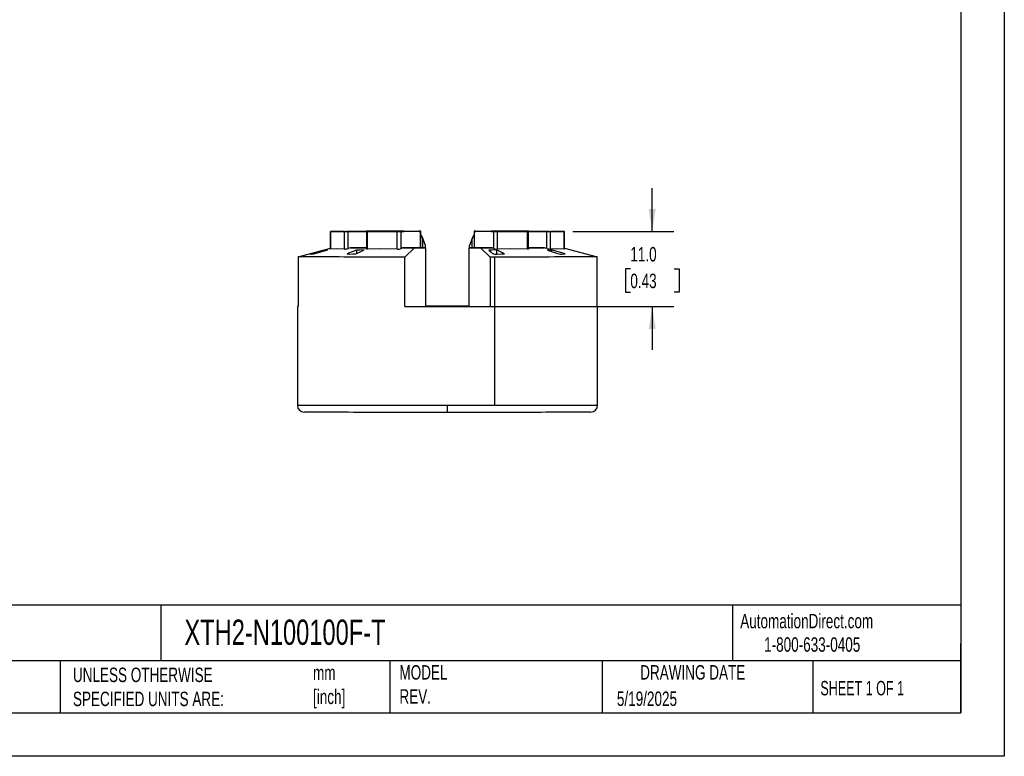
# Model space of a CAD drawing. Header units: millimetres. Extents: x 0 to 279, y 0 to 216.
# Tile 2 of 3: x 135 to 279, y 0 to 108. Entities that reach past the tile are written whole.
import ezdxf

# ---------------------------------------------------------------- set-up
doc = ezdxf.new("R2010")
doc.units = ezdxf.units.MM
doc.linetypes.add('CENTERX2', pattern=[20.32, 12.7, -2.54, 2.54, -2.54])
doc.layers.add('DIMENSIONS', color=140, linetype='Continuous', lineweight=25)
doc.layers.add('TEXT', color=140, linetype='Continuous', lineweight=25)
doc.styles.add('SLDTEXTSTYLE0', font='TXT', dxfattribs={"width": 0.7})
doc.styles.add('SLDTEXTSTYLE1', font='TXT', dxfattribs={"width": 0.65})
doc.dimstyles.new('SLDDIMSTYLE1', dxfattribs={"dimtxt": 2.158008, "dimasz": 3.302, "dimexe": 0, "dimexo": 0.0625, "dimgap": 0.539502, "dimtad": 0, "dimtih": 1, "dimtoh": 1, "dimdec": 1, "dimrnd": 1e-09, "dimzin": 4, "dimdsep": 46, "dimtxsty": 'SLDTEXTSTYLE0', "dimsah": 1, "dimcen": 0.09, "dimadec": 0, "dimazin": 1, "dimtfac": 1, "dimtdec": 1, "dimtmove": 0, "dimatfit": 0, "dimfxl": 0, "dimfrac": 2, "dimtolj": 1, "dimtzin": 12, "dimarcsym": 0})

# ---------------------------------------------------------------- blocks, each defined once
blk = doc.blocks.new('_D_1')
at = {"layer": 'DIMENSIONS'}
for p, q in [((227.79, 76.93), (227.79, 83.28)), ((216.16, 76.93), (230.96, 76.93)), ((224.58, 71.43), (223.86, 71.43)), ((223.86, 71.43), (223.86, 68)), ((230.99, 71.43), (231.72, 71.43)), ((231.72, 71.43), (231.72, 68)), ((223.86, 68), (224.58, 68)), ((231.72, 68), (230.99, 68)), ((199.04, 65.93), (230.96, 65.93)), ((227.79, 65.93), (227.79, 59.58))]:
    blk.add_line(p, q, dxfattribs=at)
for points in [[(227.79, 76.93), (228.3, 80.23), (227.28, 80.23)], [(227.79, 65.93), (227.28, 62.63), (228.3, 62.63)]]:
    blk.add_solid(points, dxfattribs=at)
at = {"layer": 'DIMENSIONS', "char_height": 2.117, "attachment_point": 1, "style": 'SLDTEXTSTYLE0'}
for s, insert in [('11.0', (224.58, 74.64)), ('0.43', (224.58, 70.73))]:
    blk.add_mtext(s, dxfattribs=dict(at, insert=insert))

msp = doc.modelspace()

# ---------------------------------------------------------------- linework, layer by layer
at = {"color": 7, "linetype": 'Continuous'}
for p, q in [((279.4, 215.9), (279.4, 0)), ((279.4, 0), (0, 0))]:
    msp.add_line(p, q, dxfattribs=at)
for p, q in [((180.61, 76.93), (180.61, 74.34)), ((182.68, 76.92), (180.64, 76.93)), ((180.64, 74.34), (180.64, 76.93)), ((180.86, 76.93), (185.64, 76.93)), ((182.68, 74.34), (182.68, 76.92)), ((183.2, 74.42), (183.2, 76.92)), ((187.99, 76.92), (183.2, 76.92)), ((183.84, 76.93), (183.84, 76.92)), ((185.86, 76.94), (185.86, 76.93)), ((185.88, 76.92), (185.88, 74.37)), ((188.76, 76.94), (185.93, 76.94)), ((185.93, 76.93), (185.93, 76.94)), ((185.94, 76.92), (188.77, 76.92)), ((186.04, 76.94), (190.4, 76.95)), ((190.42, 76.91), (186.06, 76.92)), ((186.06, 74.33), (186.06, 76.92)), ((186.17, 76.93), (186.21, 76.93)), ((188.16, 76.92), (186.21, 76.93)), ((187.99, 76.92), (187.99, 76.92)), ((188.16, 76.92), (188.2, 76.92)), ((188.23, 76.92), (188.23, 76.92)), ((188.61, 76.92), (188.61, 76.92)), ((188.76, 76.92), (188.76, 76.94)), ((189.4, 76.94), (189.32, 76.94)), ((189.32, 76.92), (189.32, 76.94)), ((189.33, 76.92), (189.41, 76.92)), ((189.41, 76.92), (189.4, 76.94)), ((189.4, 76.94), (193.59, 76.94)), ((189.4, 76.92), (189.4, 76.94)), ((193.6, 76.92), (189.41, 76.92)), ((190.42, 74.33), (190.42, 76.91)), ((190.96, 76.95), (193.79, 76.94)), ((193.8, 76.92), (190.97, 76.91)), ((190.97, 74.42), (190.97, 76.91)), ((191.12, 76.94), (191.12, 76.94)), ((193.59, 76.94), (193.6, 76.92)), ((193.67, 76.94), (193.59, 76.94)), ((193.6, 76.92), (193.69, 76.92)), ((193.67, 76.92), (193.67, 76.94)), ((193.8, 74.52), (193.8, 76.92)), ((193.86, 76.92), (193.86, 76.94)), ((193.87, 74.52), (193.87, 76.92)), ((201.67, 76.92), (201.67, 74.52)), ((201.68, 76.94), (201.68, 76.92)), ((204.57, 76.91), (201.73, 76.92)), ((201.73, 74.52), (201.73, 76.92)), ((201.75, 76.94), (204.58, 76.95)), ((201.85, 76.92), (201.94, 76.92)), ((201.95, 76.94), (201.86, 76.94)), ((201.86, 76.92), (201.86, 76.94)), ((201.94, 76.92), (201.95, 76.94)), ((206.13, 76.92), (201.94, 76.92)), ((201.95, 76.94), (206.14, 76.94)), ((204.42, 76.94), (204.42, 76.94)), ((204.57, 74.42), (204.57, 76.91)), ((209.48, 76.92), (205.12, 76.91)), ((205.12, 74.33), (205.12, 76.91)), ((205.14, 76.95), (209.49, 76.94)), ((206.14, 76.94), (206.13, 76.92)), ((206.13, 76.92), (206.21, 76.92)), ((206.14, 76.92), (206.14, 76.94)), ((206.22, 76.94), (206.14, 76.94)), ((206.22, 76.92), (206.22, 76.94)), ((206.77, 76.92), (209.6, 76.92)), ((209.61, 76.94), (206.78, 76.94)), ((206.78, 76.92), (206.78, 76.94)), ((206.92, 76.92), (206.92, 76.92)), ((207.31, 76.92), (207.31, 76.92)), ((207.34, 76.92), (207.38, 76.92)), ((209.33, 76.93), (207.38, 76.92)), ((212.34, 76.92), (207.55, 76.92)), ((207.55, 76.92), (207.55, 76.92)), ((209.33, 76.93), (209.37, 76.93)), ((209.48, 74.33), (209.48, 76.92)), ((209.61, 76.93), (209.61, 76.94)), ((209.66, 74.37), (209.66, 76.92)), ((209.68, 76.93), (209.68, 76.94)), ((209.9, 76.93), (214.68, 76.93)), ((211.7, 76.92), (211.7, 76.93)), ((212.34, 74.42), (212.34, 76.92)), ((214.89, 76.93), (212.86, 76.92)), ((212.86, 74.34), (212.86, 76.92)), ((214.89, 74.34), (214.89, 76.93)), ((214.93, 74.34), (214.93, 76.93)), ((193.87, 76.42), (194.14, 75.91)), ((194.15, 75.88), (193.87, 76.41)), ((194.14, 75.91), (194.14, 75.9)), ((194.15, 74.52), (194.15, 75.88)), ((194.54, 74.85), (194.15, 75.88)), ((201.39, 75.88), (200.99, 74.85)), ((201.67, 76.41), (201.39, 75.88)), ((201.39, 74.52), (201.39, 75.88)), ((201.4, 75.91), (201.67, 76.42)), ((201.4, 75.9), (201.4, 75.91)), ((175.89, 73.19), (180.61, 74.46)), ((178.08, 73.74), (178.08, 73.65)), ((179.69, 74.17), (179.69, 74.1)), ((183.24, 73.73), (183.24, 73.59)), ((185.88, 74.52), (183.54, 74.52)), ((184.44, 74.16), (184.44, 73.69)), ((193.8, 74.52), (191.17, 74.51)), ((192.94, 74.51), (191.52, 73.17)), ((192.94, 74.51), (194.57, 74.52)), ((193.98, 74.52), (193.87, 74.52)), ((194.57, 74.52), (193.98, 74.52)), ((194.54, 74.52), (194.54, 74.85)), ((194.54, 74.54), (194.57, 74.54)), ((194.57, 74.54), (194.54, 74.54)), ((194.57, 74.52), (194.57, 74.54)), ((194.57, 74.52), (194.57, 65.92)), ((200.97, 74.54), (200.99, 74.54)), ((200.97, 74.54), (200.97, 74.54)), ((200.99, 74.54), (200.97, 74.54)), ((200.97, 74.52), (200.97, 74.54)), ((200.97, 74.54), (200.97, 74.52)), ((200.97, 65.92), (200.97, 74.52)), ((200.97, 74.52), (202.6, 74.51)), ((201.55, 74.52), (200.97, 74.52)), ((200.99, 74.52), (200.99, 74.85)), ((201.67, 74.52), (201.55, 74.52)), ((204.37, 74.51), (201.73, 74.52)), ((204.02, 73.17), (202.6, 74.51)), ((204.95, 74.23), (204.95, 73.59)), ((212, 74.52), (209.66, 74.52)), ((212.98, 74.24), (212.98, 73.99)), ((214.93, 74.48), (219.72, 73.19)), ((175.89, 73.19), (175.89, 65.93)), ((191.52, 65.91), (191.52, 73.17)), ((204.02, 73.17), (204.02, 65.91)), ((204.7, 51.41), (204.7, 73.17)), ((219.72, 65.93), (219.72, 73.19)), ((175.77, 65.93), (175.77, 51.43)), ((191.52, 65.91), (194.57, 65.92)), ((197.77, 65.95), (197.77, 65.95)), ((197.77, 65.93), (197.77, 65.93)), ((197.77, 65.92), (197.77, 65.91)), ((200.97, 65.92), (204.02, 65.91)), ((219.77, 51.43), (219.77, 65.93)), ((197.77, 50.41), (197.77, 51.41))]:
    msp.add_line(p, q)
at = {"flags": 128}
for points in [[(180.64, 76.93), (180.62, 76.93), (180.61, 76.93), (180.62, 76.93), (180.64, 76.93), (180.68, 76.93), (180.73, 76.93), (180.79, 76.93), (180.86, 76.93)], [(185.01, 76.92), (184.74, 76.92), (184.47, 76.92), (184.19, 76.92), (183.92, 76.92), (183.67, 76.92), (183.45, 76.92), (183.25, 76.92), (183.1, 76.92), (182.99, 76.92), (182.93, 76.92), (182.92, 76.93), (182.97, 76.93), (183.06, 76.93), (183.2, 76.93), (183.38, 76.93), (183.59, 76.93), (183.84, 76.93)], [(183.84, 76.93), (184.1, 76.93), (184.37, 76.93), (184.65, 76.93), (184.92, 76.93), (185.17, 76.93), (185.4, 76.93), (185.59, 76.93), (185.74, 76.93), (185.85, 76.93), (185.91, 76.93), (185.92, 76.92), (185.88, 76.92), (185.79, 76.92), (185.65, 76.92), (185.47, 76.92), (185.25, 76.92), (185.01, 76.92)], [(185.93, 76.94), (185.89, 76.94), (185.87, 76.94), (185.86, 76.94), (185.87, 76.94), (185.89, 76.94), (185.93, 76.94), (185.98, 76.94), (186.04, 76.94)], [(186.06, 76.92), (186, 76.92), (185.95, 76.92), (185.91, 76.92), (185.88, 76.92), (185.88, 76.92), (185.88, 76.92), (185.9, 76.92), (185.94, 76.92)], [(188.2, 76.92), (188.22, 76.92), (188.23, 76.92), (188.22, 76.92), (188.2, 76.92), (188.17, 76.92), (188.12, 76.92), (188.06, 76.92), (187.99, 76.92)], [(188.6, 76.94), (188.47, 76.94), (188.39, 76.94), (188.36, 76.94), (188.38, 76.94), (188.45, 76.94), (188.57, 76.94), (188.73, 76.94), (188.93, 76.94), (189.16, 76.95), (189.42, 76.95), (189.69, 76.95), (189.96, 76.95), (190.24, 76.95), (190.5, 76.95), (190.74, 76.94), (190.94, 76.94), (191.12, 76.94)], [(191.13, 76.92), (190.96, 76.92), (190.75, 76.92), (190.51, 76.92), (190.25, 76.92), (189.98, 76.92), (189.7, 76.92), (189.43, 76.92), (189.17, 76.92), (188.94, 76.92), (188.74, 76.92), (188.58, 76.92), (188.46, 76.92), (188.39, 76.92), (188.37, 76.92), (188.4, 76.92), (188.49, 76.92), (188.61, 76.92)], [(191.12, 76.94), (191.25, 76.94), (191.33, 76.94), (191.36, 76.94), (191.34, 76.94), (191.27, 76.94), (191.15, 76.94), (190.99, 76.94), (190.79, 76.94), (190.56, 76.94), (190.3, 76.94), (190.03, 76.94), (189.75, 76.94), (189.48, 76.94), (189.22, 76.94), (188.98, 76.94), (188.77, 76.94), (188.6, 76.94)], [(188.61, 76.92), (188.79, 76.92), (188.99, 76.92), (189.23, 76.92), (189.49, 76.92), (189.77, 76.92), (190.04, 76.92), (190.31, 76.92), (190.57, 76.92), (190.8, 76.92), (191, 76.92), (191.16, 76.92), (191.28, 76.92), (191.35, 76.92), (191.37, 76.92), (191.34, 76.92), (191.26, 76.92), (191.13, 76.92)], [(193.79, 76.94), (193.83, 76.94), (193.85, 76.94), (193.86, 76.94), (193.85, 76.94), (193.82, 76.94), (193.79, 76.94), (193.74, 76.94), (193.67, 76.94)], [(193.69, 76.92), (193.75, 76.92), (193.8, 76.92), (193.84, 76.92), (193.86, 76.92), (193.87, 76.92), (193.86, 76.92), (193.84, 76.92), (193.8, 76.92)], [(201.73, 76.92), (201.7, 76.92), (201.68, 76.92), (201.67, 76.92), (201.68, 76.92), (201.7, 76.92), (201.74, 76.92), (201.79, 76.92), (201.85, 76.92)], [(201.86, 76.94), (201.8, 76.94), (201.75, 76.94), (201.71, 76.94), (201.69, 76.94), (201.68, 76.94), (201.69, 76.94), (201.71, 76.94), (201.75, 76.94)], [(204.41, 76.92), (204.28, 76.92), (204.2, 76.92), (204.17, 76.92), (204.19, 76.92), (204.26, 76.92), (204.37, 76.92), (204.54, 76.92), (204.74, 76.92), (204.97, 76.92), (205.23, 76.92), (205.5, 76.92), (205.77, 76.92), (206.05, 76.92), (206.31, 76.92), (206.54, 76.92), (206.75, 76.92), (206.92, 76.92)], [(206.94, 76.94), (206.76, 76.94), (206.56, 76.94), (206.32, 76.94), (206.06, 76.94), (205.78, 76.94), (205.51, 76.94), (205.24, 76.94), (204.98, 76.94), (204.75, 76.94), (204.55, 76.94), (204.39, 76.94), (204.27, 76.94), (204.2, 76.94), (204.18, 76.94), (204.21, 76.94), (204.29, 76.94), (204.42, 76.94)], [(206.92, 76.92), (207.05, 76.92), (207.13, 76.92), (207.17, 76.92), (207.15, 76.92), (207.08, 76.92), (206.96, 76.92), (206.8, 76.92), (206.6, 76.92), (206.36, 76.92), (206.11, 76.92), (205.84, 76.92), (205.56, 76.92), (205.29, 76.92), (205.03, 76.92), (204.79, 76.92), (204.58, 76.92), (204.41, 76.92)], [(204.42, 76.94), (204.59, 76.94), (204.8, 76.94), (205.04, 76.95), (205.3, 76.95), (205.57, 76.95), (205.85, 76.95), (206.12, 76.95), (206.38, 76.95), (206.61, 76.94), (206.81, 76.94), (206.97, 76.94), (207.09, 76.94), (207.16, 76.94), (207.18, 76.94), (207.15, 76.94), (207.07, 76.94), (206.94, 76.94)], [(207.55, 76.92), (207.48, 76.92), (207.42, 76.92), (207.37, 76.92), (207.34, 76.92), (207.31, 76.92), (207.31, 76.92), (207.32, 76.92), (207.34, 76.92)], [(209.6, 76.92), (209.63, 76.92), (209.66, 76.92), (209.66, 76.92), (209.65, 76.92), (209.63, 76.92), (209.59, 76.92), (209.54, 76.92), (209.48, 76.92)], [(209.49, 76.94), (209.56, 76.94), (209.61, 76.94), (209.64, 76.94), (209.67, 76.94), (209.68, 76.94), (209.67, 76.94), (209.65, 76.94), (209.61, 76.94)], [(210.53, 76.92), (210.29, 76.92), (210.07, 76.92), (209.89, 76.92), (209.75, 76.92), (209.66, 76.92), (209.62, 76.92), (209.63, 76.93), (209.69, 76.93), (209.8, 76.93), (209.95, 76.93), (210.14, 76.93), (210.37, 76.93), (210.62, 76.93), (210.89, 76.93), (211.16, 76.93), (211.44, 76.93), (211.7, 76.93)], [(211.7, 76.93), (211.95, 76.93), (212.16, 76.93), (212.34, 76.93), (212.48, 76.93), (212.57, 76.93), (212.61, 76.93), (212.61, 76.92), (212.55, 76.92), (212.44, 76.92), (212.28, 76.92), (212.09, 76.92), (211.87, 76.92), (211.61, 76.92), (211.35, 76.92), (211.07, 76.92), (210.79, 76.92), (210.53, 76.92)], [(214.68, 76.93), (214.75, 76.93), (214.81, 76.93), (214.86, 76.93), (214.9, 76.93), (214.92, 76.93), (214.93, 76.93), (214.92, 76.93), (214.89, 76.93)], [(177.7, 73.6), (177.66, 73.6), (177.66, 73.6), (177.68, 73.61), (177.72, 73.63), (177.79, 73.65), (177.88, 73.68), (177.97, 73.71), (178.08, 73.74)], [(177.7, 73.6), (177.97, 73.64), (178.19, 73.66)], [(179.69, 74.17), (178.81, 73.93), (178.08, 73.74)], [(178.19, 73.66), (179.35, 74), (180.21, 74.25)], [(180.21, 74.25), (179.92, 74.21), (179.69, 74.17)], [(180.64, 74.34), (180.62, 74.34), (180.61, 74.34), (180.61, 74.34)], [(182.68, 74.34), (181.54, 74.39), (180.64, 74.34)], [(183.31, 73.59), (183.22, 73.59), (183.15, 73.59), (183.1, 73.6), (183.08, 73.62), (183.08, 73.64), (183.11, 73.67), (183.17, 73.7), (183.24, 73.73)], [(183.54, 74.52), (183.35, 74.47), (183.2, 74.42)], [(184.44, 74.16), (183.78, 73.92), (183.24, 73.73)], [(183.31, 73.59), (183.9, 73.63), (184.36, 73.65)], [(183.54, 74.52), (183.82, 74.52), (184.12, 74.52), (184.43, 74.52), (184.75, 74.52), (185.08, 74.52), (185.42, 74.52), (185.78, 74.52), (185.88, 74.52)], [(184.36, 73.65), (185.05, 73.99), (185.56, 74.24)], [(185.56, 74.24), (184.94, 74.2), (184.44, 74.16)], [(186.06, 74.33), (186, 74.33), (185.95, 74.33), (185.91, 74.34), (185.88, 74.35), (185.88, 74.37)], [(190.42, 74.33), (187.98, 74.38), (186.06, 74.33)], [(191.17, 74.51), (191.06, 74.46), (190.97, 74.42)], [(191.17, 74.51), (191.39, 74.51), (191.61, 74.51), (191.83, 74.51), (192.05, 74.51), (192.27, 74.51), (192.49, 74.51), (192.72, 74.51), (192.94, 74.51)], [(202.6, 74.51), (202.82, 74.51), (203.05, 74.51), (203.27, 74.51), (203.49, 74.51), (203.71, 74.51), (203.93, 74.51), (204.15, 74.51), (204.37, 74.51)], [(204.95, 74.23), (204.33, 74.19), (203.83, 74.16)], [(203.83, 74.16), (204.11, 73.92), (204.34, 73.72)], [(204.57, 74.42), (204.45, 74.47), (204.37, 74.51)], [(206.15, 73.65), (205.46, 73.98), (204.95, 74.23)], [(205.09, 73.59), (205.68, 73.62), (206.15, 73.65)], [(209.48, 74.33), (207.04, 74.38), (205.12, 74.33)], [(209.66, 74.37), (209.65, 74.35), (209.63, 74.34), (209.59, 74.33), (209.54, 74.33), (209.48, 74.33)], [(209.66, 74.52), (209.76, 74.52), (210.12, 74.52), (210.46, 74.52), (210.79, 74.52), (211.11, 74.52), (211.42, 74.52), (211.72, 74.52), (212, 74.52)], [(212.34, 74.42), (212.15, 74.48), (212, 74.52)], [(212.98, 74.24), (212.69, 74.2), (212.46, 74.17)], [(212.46, 74.17), (213.17, 73.93), (213.75, 73.73)], [(214.89, 74.34), (213.76, 74.39), (212.86, 74.34)], [(215.01, 73.66), (213.85, 73.99), (212.98, 74.24)], [(214.52, 73.59), (214.79, 73.63), (215.01, 73.66)], [(214.93, 74.34), (214.93, 74.34), (214.92, 74.34), (214.89, 74.34)], [(191.52, 73.17), (190.53, 73.17), (189.56, 73.17), (188.61, 73.17), (187.68, 73.17), (186.77, 73.17), (185.88, 73.17), (185.03, 73.17), (184.19, 73.17), (183.39, 73.17), (182.63, 73.17), (181.89, 73.18), (181.19, 73.18), (180.53, 73.18), (179.9, 73.18), (179.32, 73.18), (178.77, 73.18), (178.27, 73.18), (177.81, 73.18), (177.4, 73.18), (177.03, 73.18), (176.71, 73.18), (176.43, 73.19), (176.2, 73.19), (176.02, 73.19), (175.89, 73.19)], [(204.7, 73.17), (204.61, 73.17), (204.53, 73.17), (204.44, 73.17), (204.36, 73.17), (204.27, 73.17), (204.19, 73.17), (204.1, 73.17), (204.02, 73.17)], [(219.72, 73.19), (219.62, 73.19), (219.47, 73.19), (219.28, 73.19), (219.04, 73.19), (218.75, 73.18), (218.41, 73.18), (218.03, 73.18), (217.6, 73.18), (217.13, 73.18), (216.62, 73.18), (216.06, 73.18), (215.46, 73.18), (214.82, 73.18), (214.15, 73.18), (213.44, 73.18), (212.69, 73.17), (211.91, 73.17), (211.1, 73.17), (210.26, 73.17), (209.39, 73.17), (208.49, 73.17), (207.57, 73.17), (206.63, 73.17), (205.67, 73.17), (204.7, 73.17)], [(175.89, 65.93), (175.81, 65.93), (175.77, 65.93), (175.78, 65.93), (175.85, 65.93), (175.89, 65.93)], [(191.52, 65.91), (192.54, 65.91), (193.57, 65.91), (194.61, 65.91), (195.66, 65.91), (196.71, 65.91), (197.77, 65.91), (198.82, 65.91), (199.88, 65.91), (200.93, 65.91), (201.97, 65.91), (203, 65.91), (204.02, 65.91)], [(200.97, 65.95), (200.93, 65.95), (199.88, 65.95), (198.82, 65.95), (197.77, 65.95), (196.71, 65.95), (195.66, 65.95), (194.61, 65.95), (194.57, 65.95)], [(197.77, 65.93), (197.35, 65.93), (196.94, 65.93), (196.54, 65.93), (196.15, 65.93), (195.79, 65.93), (195.46, 65.93), (195.15, 65.93), (194.88, 65.93), (194.65, 65.93), (194.57, 65.93)], [(194.57, 65.93), (194.65, 65.93), (194.88, 65.93), (195.15, 65.93), (195.46, 65.93), (195.79, 65.93), (196.15, 65.93), (196.54, 65.93), (196.94, 65.93), (197.35, 65.93), (197.77, 65.93)], [(197.77, 65.95), (197.42, 65.95), (197.08, 65.95), (196.75, 65.95), (196.45, 65.95), (196.17, 65.95), (195.92, 65.95), (195.71, 65.95), (195.55, 65.95), (195.42, 65.95), (195.35, 65.95), (195.32, 65.95), (195.35, 65.95), (195.42, 65.95), (195.55, 65.95), (195.71, 65.95), (195.92, 65.95), (196.17, 65.95), (196.45, 65.95), (196.75, 65.95), (197.08, 65.95), (197.42, 65.95), (197.77, 65.95)], [(197.77, 65.91), (197.42, 65.91), (197.08, 65.91), (196.75, 65.91), (196.45, 65.91), (196.17, 65.91), (195.92, 65.91), (195.71, 65.91), (195.55, 65.91), (195.42, 65.91), (195.35, 65.91), (195.32, 65.91), (195.35, 65.91), (195.42, 65.91), (195.55, 65.91), (195.71, 65.92), (195.92, 65.92), (196.17, 65.92), (196.45, 65.92), (196.75, 65.92), (197.08, 65.92), (197.42, 65.92), (197.77, 65.92)], [(197.77, 65.95), (198.12, 65.95), (198.46, 65.95), (198.79, 65.95), (199.09, 65.95), (199.37, 65.95), (199.62, 65.95), (199.83, 65.95), (199.99, 65.95), (200.12, 65.95), (200.19, 65.95), (200.21, 65.95), (200.19, 65.95), (200.12, 65.95), (199.99, 65.95), (199.83, 65.95), (199.62, 65.95), (199.37, 65.95), (199.09, 65.95), (198.79, 65.95), (198.46, 65.95), (198.12, 65.95), (197.77, 65.95)], [(197.77, 65.93), (198.19, 65.93), (198.61, 65.93), (199.02, 65.93), (199.41, 65.93), (199.77, 65.93), (200.11, 65.93), (200.42, 65.93), (200.69, 65.93), (200.91, 65.93), (200.97, 65.93)], [(200.97, 65.93), (200.85, 65.93), (200.62, 65.93), (200.35, 65.93), (200.05, 65.93), (199.72, 65.93), (199.36, 65.93), (198.98, 65.93), (198.58, 65.93), (198.18, 65.93), (197.77, 65.93)], [(197.77, 65.92), (198.12, 65.92), (198.46, 65.92), (198.79, 65.92), (199.09, 65.92), (199.37, 65.92), (199.62, 65.92), (199.83, 65.92), (199.99, 65.91), (200.12, 65.91), (200.19, 65.91), (200.21, 65.91), (200.19, 65.91), (200.12, 65.91), (199.99, 65.91), (199.83, 65.91), (199.62, 65.91), (199.37, 65.91), (199.09, 65.91), (198.79, 65.91), (198.46, 65.91), (198.12, 65.91), (197.77, 65.91)], [(219.72, 65.93), (219.75, 65.93), (219.77, 65.93), (219.76, 65.93), (219.72, 65.93)], [(197.77, 51.41), (196.75, 51.41), (195.74, 51.41), (194.73, 51.41), (193.72, 51.41), (192.73, 51.41), (191.74, 51.41), (190.77, 51.41), (189.81, 51.41), (188.87, 51.41), (187.95, 51.41), (187.05, 51.41), (186.18, 51.41), (185.32, 51.41), (184.5, 51.41), (183.7, 51.41), (182.93, 51.41), (182.2, 51.41), (181.5, 51.42), (180.83, 51.42), (180.2, 51.42), (179.61, 51.42), (179.05, 51.42), (178.54, 51.42), (178.06, 51.42), (177.63, 51.42), (177.24, 51.42), (176.9, 51.42), (176.6, 51.42), (176.35, 51.43), (176.14, 51.43), (175.98, 51.43), (175.86, 51.43), (175.79, 51.43), (175.77, 51.43)], [(204.7, 51.41), (203.85, 51.41), (203, 51.41), (202.14, 51.41), (201.28, 51.41), (200.41, 51.41), (199.53, 51.41), (198.65, 51.41), (197.77, 51.41)], [(219.77, 51.43), (219.77, 51.43), (219.74, 51.43), (219.67, 51.43), (219.55, 51.43), (219.39, 51.43), (219.17, 51.43), (218.92, 51.42), (218.61, 51.42), (218.27, 51.42), (217.88, 51.42), (217.44, 51.42), (216.96, 51.42), (216.45, 51.42), (215.89, 51.42), (215.29, 51.42), (214.66, 51.42), (213.99, 51.42), (213.28, 51.41), (212.55, 51.41), (211.78, 51.41), (210.98, 51.41), (210.15, 51.41), (209.3, 51.41), (208.42, 51.41), (207.52, 51.41), (206.59, 51.41), (205.65, 51.41), (204.7, 51.41)], [(197.77, 50.41), (196.77, 50.41), (195.77, 50.41), (194.78, 50.41), (193.8, 50.41), (192.82, 50.41), (191.85, 50.41), (190.9, 50.41), (189.96, 50.41), (189.05, 50.41), (188.15, 50.41), (187.27, 50.41), (186.42, 50.41), (185.59, 50.41), (184.79, 50.41), (184.02, 50.41), (183.28, 50.42), (182.57, 50.42), (181.9, 50.42), (181.26, 50.42), (180.66, 50.42), (180.1, 50.42), (179.58, 50.42), (179.1, 50.42), (178.67, 50.42), (178.27, 50.42), (177.92, 50.42), (177.62, 50.42), (177.36, 50.43), (177.15, 50.43), (176.98, 50.43), (176.86, 50.43), (176.79, 50.43), (176.79, 50.43)], [(218.76, 50.43), (218.75, 50.43), (218.67, 50.43), (218.56, 50.43), (218.39, 50.43), (218.18, 50.43), (217.92, 50.42), (217.61, 50.42), (217.27, 50.42), (216.87, 50.42), (216.43, 50.42), (215.96, 50.42), (215.44, 50.42), (214.88, 50.42), (214.28, 50.42), (213.64, 50.42), (212.97, 50.42), (212.26, 50.42), (211.52, 50.41), (210.75, 50.41), (209.95, 50.41), (209.12, 50.41), (208.27, 50.41), (207.39, 50.41), (206.49, 50.41), (205.57, 50.41), (204.64, 50.41), (203.69, 50.41), (202.72, 50.41), (201.74, 50.41), (200.76, 50.41), (199.77, 50.41), (198.77, 50.41), (197.77, 50.41)]]:
    msp.add_lwpolyline(points, dxfattribs=at)
for centre, radius, start, end in [((183.04, 323.05), 246.13, 269.9147, 270.0368), ((185.8, -169.2), 246.13, 89.9147, 90.0368), ((189.11, 371.25), 294.31, 269.9334, 270.0412), ((189.11, -217.18), 294.1, 89.9589, 90.0667), ((190.61, -217.37), 294.31, 89.9334, 90.0412), ((190.63, 371.01), 294.1, 269.9589, 270.0667), ((204.91, 371.01), 294.1, 269.9333, 270.0411), ((204.93, -217.37), 294.31, 89.9588, 90.0666), ((206.42, -217.18), 294.1, 89.9333, 90.0411), ((206.43, 371.25), 294.31, 269.9588, 270.0666), ((209.74, -169.2), 246.13, 89.9632, 90.0853), ((212.5, 323.05), 246.13, 269.9632, 270.0853), ((182.65, 76.09), 1.75, 270.8531, 288.2913), ((190.49, 75.67), 1.34, 267.0838, 291.1499), ((193.81, 81.06), 6.55, 269.9201, 270.485), ((201.73, 81.06), 6.55, 269.515, 270.0799), ((204.95, 74.94), 1.36, 243.6041, 275.9054), ((205.05, 75.67), 1.34, 248.8505, 272.9158), ((212.89, 76.09), 1.75, 251.7087, 269.1469), ((214.53, 75.93), 2.33, 250.4358, 269.6349), ((176.77, 51.43), 0.999, 179.8496, 269.4042), ((218.77, 51.43), 0.996, 272.2621, 0.1928)]:
    msp.add_arc(centre, radius, start, end)
at = {"layer": 'TEXT'}
for p, q in [((273.05, 209.55), (273.05, 6.35)), ((273.05, 22.13), (6.35, 22.13)), ((155.76, 22.13), (155.76, 13.97)), ((239.58, 22.13), (239.58, 13.97)), ((273.05, 6.35), (273.05, 16.51)), ((273.05, 13.97), (6.35, 13.97)), ((141, 13.97), (141, 6.35)), ((189.3, 13.97), (189.3, 6.35)), ((220.47, 13.97), (220.47, 6.35)), ((251.35, 13.97), (251.35, 6.35)), ((6.35, 6.35), (273.05, 6.35))]:
    msp.add_line(p, q, dxfattribs=at)

# ---------------------------------------------------------------- texts
at = {"layer": 'TEXT', "linetype": 'CENTERX2', "lineweight": 18}
for s, insert, char_height, attachment_point, style in [('AutomationDirect.com', (240.69, 20.88), 2.1167, 1, 'SLDTEXTSTYLE0'), ('XTH2-N100100F-T', (159.21, 20.04), 3.7042, 1, 'SLDTEXTSTYLE0'), ('1-800-633-0405', (244.19, 17.44), 2.1167, 1, 'SLDTEXTSTYLE0'), ('UNLESS OTHERWISE ^JSPECIFIED UNITS ARE:', (142.87, 13), 2.1167, 1, 'SLDTEXTSTYLE0'), ('MODEL ^JREV.', (190.73, 13.36), 2.1167, 1, 'SLDTEXTSTYLE0'), ('DRAWING DATE', (233.73, 13.36), 2.1167, 2, 'SLDTEXTSTYLE0'), ('mm^J[inch]', (178.06, 13.31), 2.117, 1, 'SLDTEXTSTYLE0'), ('SHEET 1 OF 1', (252.44, 11.05), 2.1167, 1, 'SLDTEXTSTYLE1'), ('5/19/2025', (222.61, 9.5), 2.117, 1, 'SLDTEXTSTYLE0')]:
    msp.add_mtext(s, dxfattribs=dict(at, insert=insert, char_height=char_height, attachment_point=attachment_point, style=style))

# ---------------------------------------------------------------- dimensions: what is measured, and where the dimension line sits
at = {"layer": 'DIMENSIONS'}
dim = msp.add_linear_dim(base=(227.79, 76.93), p1=(197.77, 65.93), p2=(214.89, 76.93), angle=90, dimstyle='SLDDIMSTYLE1', dxfattribs=at)
dim.commit()
dim.dimension.update_dxf_attribs({"geometry": '_D_1', "text_midpoint": (227.79, 71.43), "dimtype": 160})

doc.saveas('drawing.dxf')
